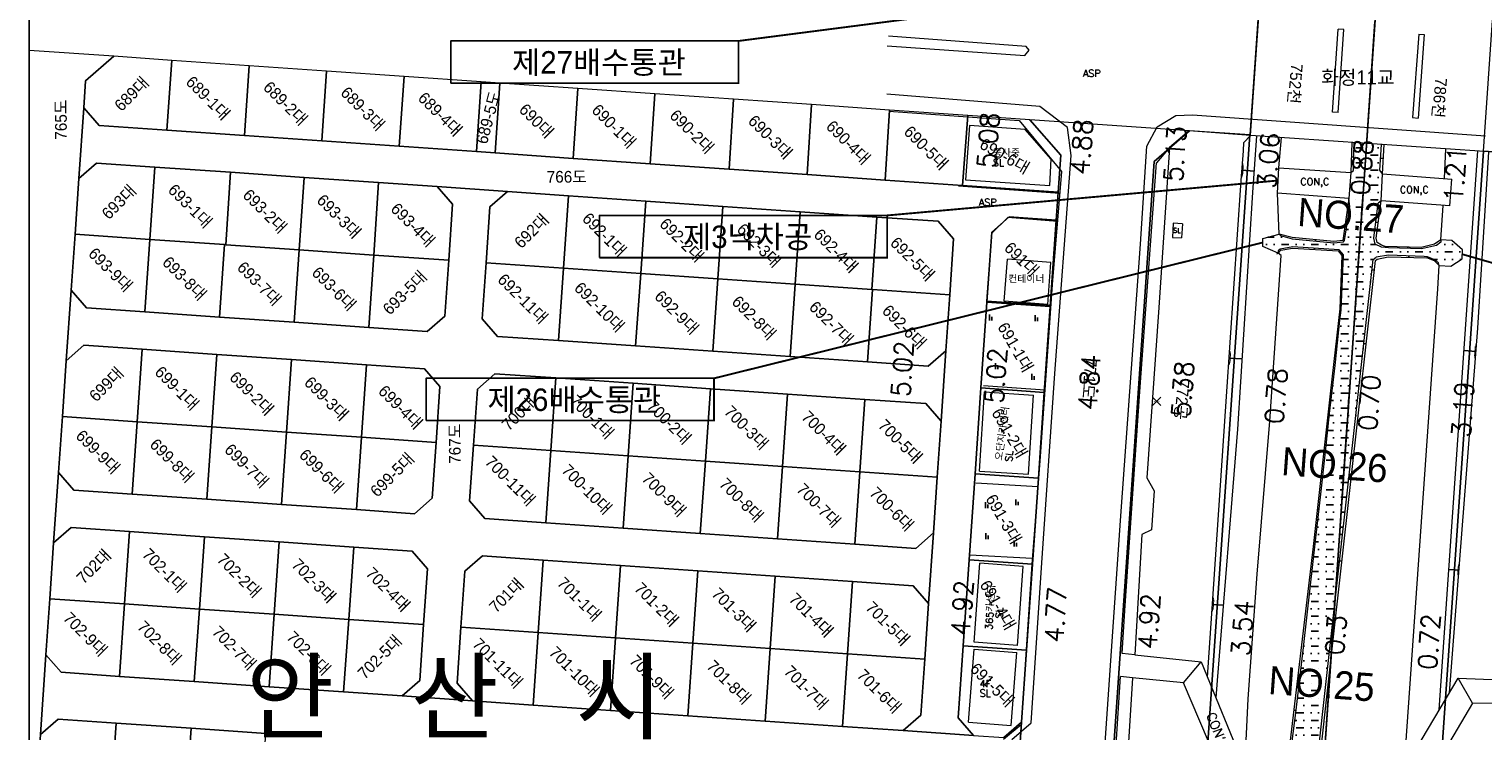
# Model space of a CAD drawing. Header units: metres. Extents: x 183400 to 184400, y 422200 to 427800.
# Tile 48 of 221: x 183800 to 184110, y 423619 to 423769. Entities that reach past the tile are written whole.
import ezdxf
from ezdxf.enums import TextEntityAlignment as Align

# ---------------------------------------------------------------- set-up
doc = ezdxf.new("R2010")
doc.units = ezdxf.units.M
doc.linetypes.add('DASHED2', pattern=[9.525, 6.35, -3.175])
for name, color, linetype in [('5212', 42, 'Continuous'), ('b', 7, 'Continuous'), ('NR', 7, 'Continuous'), ('num', 7, 'Continuous'), ('교량명', 7, 'Continuous'), ('구조물명칭_작업', 5, 'Continuous'), ('도면리-t', 252, 'Continuous'), ('동별경계', 3, 'DASHED2'), ('일람표', 7, 'Continuous'), ('하천', 140, 'Continuous'), ('횡단타점', 11, 'Continuous')]:
    doc.layers.add(name, color=color, linetype=linetype)
for name, color, linetype, lineweight in [('지번', 252, 'Continuous', 5), ('지적', 252, 'Continuous', 5), ('현황도', 7, 'Continuous', 5)]:
    doc.layers.add(name, color=color, linetype=linetype, lineweight=lineweight)
doc.layers.get('b').off()
doc.styles.add('GHS', font='ROMANS', dxfattribs={"bigfont": 'GHS'})
doc.styles.add('gwang', font='romans.shx', dxfattribs={"bigfont": ' WHGTXT.SHX'})
doc.styles.get("Standard").update_dxf_attribs({"font": 'romans.shx', "bigfont": 'ghs.shx'})
doc.styles.add('UPM', font='Gulim.ttf')
doc.styles.add('돋움', font='Dotum.ttf')
doc.styles.add('평면도1(프)$0$굴림', font='Gulim.ttf')

# ---------------------------------------------------------------- blocks, each defined once
blk = doc.blocks.new('b')
at = {"layer": '5212'}
for p, q in [((-0.25, 0.875), (-0.25, -0.375)), ((0.25, -0.375), (0.25, 0.375))]:
    blk.add_line(p, q, dxfattribs=at)

msp = doc.modelspace()

# ---------------------------------------------------------------- hatches: boundary and pattern name
at = {"layer": '하천'}
h = msp.add_hatch(dxfattribs=at)
h.set_pattern_fill('MUDST', color=256, scale=0.25, style=0)
h.paths.add_polyline_path([(184088.13, 423731.64), (184088.72, 423732.12), (184088.72, 423732.13), (184089.06, 423737.87), (184088.48, 423738.69), (184088.79, 423744.18), (184082.95, 423744.58), (184082.81, 423738.63), (184082.27, 423738.16), (184081.85, 423732.62), (184082.03, 423730.95), (184080.92, 423723.66), (184080.71, 423723.37), (184078.64, 423723.14), (184069.73, 423724.01), (184067.22, 423724.7), (184066.98, 423725.03), (184063.47, 423724.11), (184063.47, 423722.36), (184066.72, 423720.98), (184066.72, 423721.43), (184067.19, 423721.82), (184069.86, 423722.32), (184079.75, 423721.69), (184080.67, 423720.62), (184080.6, 423718.83), (184080.24, 423708.78), (184079.94, 423706.66), (184078.9, 423696.97), (184077.74, 423686.75), (184076.83, 423678.56), (184075.86, 423669.52), (184074.7, 423659.56), (184073.61, 423649.45), (184072.17, 423636.76), (184070.5, 423622.78), (184069.05, 423611.19), (184068.75, 423605.74), (184074.3, 423605.08), (184077.84, 423637.2), (184083.49, 423687.59), (184087.05, 423719.61), (184087.68, 423720.13), (184090.33, 423720.51), (184092.17, 423720.47), (184097.91, 423720.25), (184098.66, 423720.17), (184100.38, 423719.48), (184101.01, 423718.92), (184101.17, 423718.34), (184103.62, 423718.21), (184106.08, 423719.77), (184106.11, 423721.67), (184103.83, 423723.65), (184101.51, 423723.8), (184101.47, 423723.29), (184100.6, 423722.6), (184097.34, 423721.87), (184090.31, 423722.07), (184088.83, 423722.22), (184087.45, 423722.88), (184087.18, 423724.13)])

# ---------------------------------------------------------------- linework, layer by layer
at = {"layer": 'NR'}
for p, q in [((184082.88, 423741.48), (184082.39, 423741.49)), ((184088.62, 423741.21), (184089.25, 423741.17)), ((184061.61, 423738.46), (184059.02, 423738.65)), ((184081.5, 423727.45), (184081.11, 423727.51)), ((184087.62, 423727.57), (184088.12, 423727.5)), ((184074.52, 423722.02), (184074.5, 423721.76)), ((184074.67, 423723.53), (184074.7, 423723.82)), ((184094.44, 423721.95), (184094.45, 423722.24)), ((184094.64, 423720.37), (184094.63, 423720.06)), ((184080.56, 423717.68), (184080.24, 423717.69)), ((184086.8, 423717.36), (184087.3, 423717.31)), ((184079.57, 423703.2), (184079.25, 423703.23)), ((184085.06, 423701.68), (184085.55, 423701.63)), ((184106.47, 423700.16), (184108.98, 423699.97)), ((184059.02, 423698.39), (184056.31, 423698.57)), ((184075.48, 423666.27), (184075.12, 423666.31)), ((184079.86, 423655.25), (184080.36, 423655.19)), ((184103.24, 423653.44), (184105.37, 423653.27)), ((184055.04, 423645.77), (184052.73, 423645.93)), ((184070.56, 423623.33), (184070.07, 423623.39))]:
    msp.add_line(p, q, dxfattribs=at)
for points in [[(184058.88, 423736.71), (184059.16, 423740.6), (184058.98, 423736.7), (184059.27, 423740.59)], [(184059.01, 423737.15), (184059.23, 423740.14), (184059.12, 423737.14), (184059.34, 423740.13)], [(184059.15, 423737.59), (184059.31, 423739.68), (184059.26, 423737.58), (184059.41, 423739.68)], [(184082.37, 423740.86), (184082.41, 423742.13), (184082.4, 423740.86), (184082.45, 423742.13)], [(184082.41, 423741), (184082.44, 423741.98), (184082.44, 423741), (184082.47, 423741.98)], [(184082.44, 423741.15), (184082.47, 423741.83), (184082.48, 423741.15), (184082.5, 423741.83)], [(184089.19, 423741.61), (184089.14, 423740.74), (184089.14, 423741.62), (184089.09, 423740.74)], [(184089.24, 423741.8), (184089.17, 423740.55), (184089.2, 423741.8), (184089.13, 423740.55)], [(184089.29, 423741.99), (184089.2, 423740.36), (184089.25, 423741.99), (184089.16, 423740.36)], [(184081.03, 423727.01), (184081.18, 423728.02), (184081.06, 423727), (184081.21, 423728.01)], [(184081.08, 423727.12), (184081.19, 423727.9), (184081.11, 423727.11), (184081.22, 423727.89)], [(184081.12, 423727.23), (184081.2, 423727.78), (184081.15, 423727.23), (184081.23, 423727.77)], [(184088.1, 423727.86), (184088, 423727.16), (184088.06, 423727.87), (184087.97, 423727.16)], [(184088.15, 423728.01), (184088.02, 423727), (184088.12, 423728.01), (184087.98, 423727.01)], [(184088.21, 423728.15), (184088.04, 423726.85), (184088.17, 423728.16), (184088, 423726.85)], [(184074.84, 423721.74), (184074.16, 423721.78), (184074.85, 423721.76), (184074.17, 423721.8)], [(184074.77, 423721.76), (184074.24, 423721.8), (184074.77, 423721.78), (184074.24, 423721.81)], [(184074.32, 423723.85), (184075.07, 423723.78), (184074.32, 423723.83), (184075.07, 423723.76)], [(184074.69, 423721.79), (184074.32, 423721.81), (184074.69, 423721.81), (184074.32, 423721.83)], [(184074.41, 423723.82), (184074.98, 423723.77), (184074.41, 423723.8), (184074.98, 423723.75)], [(184074.49, 423723.79), (184074.89, 423723.76), (184074.49, 423723.77), (184074.89, 423723.74)], [(184094.07, 423722.26), (184094.83, 423722.23), (184094.07, 423722.24), (184094.83, 423722.21)], [(184094.16, 423722.23), (184094.75, 423722.21), (184094.16, 423722.21), (184094.75, 423722.19)], [(184094.24, 423722.21), (184094.66, 423722.2), (184094.24, 423722.19), (184094.66, 423722.18)], [(184080.22, 423717.27), (184080.26, 423718.11), (184080.24, 423717.27), (184080.28, 423718.11)], [(184080.25, 423717.36), (184080.27, 423718.01), (184080.27, 423717.36), (184080.3, 423718.01)], [(184080.27, 423717.46), (184080.29, 423717.91), (184080.3, 423717.46), (184080.32, 423717.91)], [(184087.37, 423717.95), (184087.23, 423716.66), (184087.34, 423717.96), (184087.19, 423716.67)], [(184095.04, 423720.04), (184094.22, 423720.07), (184095.04, 423720.07), (184094.22, 423720.09)], [(184094.95, 423720.07), (184094.31, 423720.09), (184094.95, 423720.09), (184094.31, 423720.11)], [(184094.85, 423720.09), (184094.41, 423720.11), (184094.85, 423720.12), (184094.41, 423720.13)], [(184087.27, 423717.66), (184087.19, 423716.97), (184087.23, 423717.67), (184087.16, 423716.97)], [(184087.32, 423717.81), (184087.21, 423716.81), (184087.28, 423717.81), (184087.17, 423716.82)], [(184079.2, 423702.82), (184079.29, 423703.65), (184079.22, 423702.81), (184079.31, 423703.65)], [(184079.23, 423702.91), (184079.3, 423703.55), (184079.26, 423702.91), (184079.33, 423703.55)], [(184079.27, 423703), (184079.32, 423703.45), (184079.29, 423703), (184079.34, 423703.45)], [(184056.18, 423696.63), (184056.44, 423700.52), (184056.28, 423696.62), (184056.54, 423700.51)], [(184056.31, 423697.07), (184056.51, 423700.06), (184056.42, 423697.06), (184056.62, 423700.05)], [(184056.45, 423697.51), (184056.59, 423699.6), (184056.55, 423697.5), (184056.69, 423699.6)], [(184085.52, 423701.98), (184085.44, 423701.29), (184085.49, 423701.99), (184085.41, 423701.29)], [(184085.57, 423702.13), (184085.46, 423701.14), (184085.54, 423702.13), (184085.43, 423701.14)], [(184085.63, 423702.27), (184085.48, 423700.98), (184085.59, 423702.28), (184085.45, 423700.99)], [(184108.85, 423701.03), (184108.69, 423698.94), (184108.75, 423701.04), (184108.58, 423698.94)], [(184108.99, 423701.47), (184108.76, 423698.48), (184108.89, 423701.48), (184108.65, 423698.49)], [(184109.13, 423701.91), (184108.83, 423698.02), (184109.02, 423701.92), (184108.72, 423698.03)], [(184075.07, 423665.84), (184075.17, 423666.78), (184075.09, 423665.84), (184075.2, 423666.77)], [(184075.11, 423665.95), (184075.19, 423666.67), (184075.13, 423665.94), (184075.21, 423666.66)], [(184075.14, 423666.05), (184075.2, 423666.55), (184075.17, 423666.05), (184075.22, 423666.55)], [(184080.43, 423655.84), (184080.29, 423654.55), (184080.4, 423655.84), (184080.25, 423654.55)], [(184080.33, 423655.55), (184080.25, 423654.85), (184080.3, 423655.55), (184080.22, 423654.86)], [(184080.38, 423655.69), (184080.27, 423654.7), (184080.35, 423655.7), (184080.24, 423654.7)], [(184105.24, 423654.33), (184105.08, 423652.24), (184105.14, 423654.34), (184104.98, 423652.25)], [(184105.38, 423654.78), (184105.15, 423651.78), (184105.28, 423654.78), (184105.05, 423651.79)], [(184105.52, 423655.22), (184105.22, 423651.33), (184105.42, 423655.22), (184105.12, 423651.34)], [(184052.6, 423643.98), (184052.86, 423647.87), (184052.7, 423643.97), (184052.97, 423647.86)], [(184052.73, 423644.42), (184052.94, 423647.41), (184052.84, 423644.41), (184053.04, 423647.41)], [(184052.87, 423644.86), (184053.01, 423646.96), (184052.97, 423644.86), (184053.12, 423646.95)], [(184069.99, 423622.74), (184070.15, 423624.03), (184070.03, 423622.74), (184070.18, 423624.02)], [(184070.04, 423622.89), (184070.16, 423623.88), (184070.08, 423622.88), (184070.2, 423623.87)], [(184070.1, 423623.03), (184070.18, 423623.72), (184070.13, 423623.03), (184070.21, 423623.72)]]:
    msp.add_solid(points, dxfattribs=at)
at = {"layer": '구조물명칭_작업', "ltscale": 20, "const_width": 0.4}
for points in [[(183951.51, 423766.26), (184066.45, 423781.09)], [(183983.26, 423729.01), (184066.73, 423736.46)], [(183946.27, 423694.23), (184063.47, 423723.23)], [(184220.43, 423687.65), (184106.1, 423720.72)]]:
    msp.add_lwpolyline(points, dxfattribs=at)
at = {"layer": '구조물명칭_작업', "linetype": 'Continuous'}
for points in [[(183890.04, 423757.26, 0.4, 0.4, 0), (183951.51, 423757.26, 0.4, 0.4, 0), (183951.51, 423766.26, 0, 0, 0)], [(183921.79, 423720.01, 0.4, 0.4, 0), (183983.26, 423720.01, 0.4, 0.4, 0), (183983.26, 423729.01, 0, 0, 0)], [(183884.8, 423685.23, 0.4, 0.4, 0), (183946.27, 423685.23, 0.4, 0.4, 0), (183946.27, 423694.23, 0, 0, 0)]]:
    msp.add_lwpolyline(points, format="xyseb", dxfattribs=at)
for points in [[(183951.51, 423766.26), (183890.04, 423766.26), (183890.04, 423757.26)], [(183983.26, 423729.01), (183921.79, 423729.01), (183921.79, 423720.01)], [(183946.27, 423694.23), (183884.8, 423694.23), (183884.8, 423685.23)]]:
    msp.add_lwpolyline(points, dxfattribs=at)
at = {"layer": '동별경계', "linetype": 'DASHED2'}
for points in [[(183919.36, 422200), (183983.23, 422264.19), (184005.06, 422579.57), (184028.42, 422916.95), (184030.49, 422946.88), (184094.22, 423868.64), (184119.18, 423867.3), (184147.53, 423866.35), (184149.98, 423866.13), (184153.63, 423870.43), (184160.01, 423878.68), (184155.65, 423879.54), (184149.75, 423909.83), (184148.52, 423920.17), (184139.19, 423955.37)], [(184139.19, 423955.37), (184148.52, 423920.17), (184149.75, 423909.83), (184155.65, 423879.54), (184160.01, 423878.68), (184153.63, 423870.43), (184149.98, 423866.13), (184147.53, 423866.35), (184119.18, 423867.3), (184094.22, 423868.64), (184030.49, 422946.88)]]:
    msp.add_lwpolyline(points, dxfattribs=at)
at = {"layer": '일람표'}
msp.add_lwpolyline([(183800, 423400), (184400, 423400), (184400, 423800), (183800, 423800)], close=True, dxfattribs=at)
at = {"layer": '지적', "linetype": 'Continuous'}
for points in [[(184069.25, 423869.98), (184062.76, 423776.11), (184060.7, 423746.19), (184041.75, 423472.37), (184040.02, 423447.43), (184005.55, 422948.61), (184030.49, 422946.88), (184050.45, 423235.64), (184049.84, 423233.67), (184050.05, 423236.68), (184050.52, 423236.52), (184094.22, 423868.64), (184069.25, 423869.98)], [(184094.22, 423868.64), (184030.49, 422946.88), (184055.43, 422945.15), (184089.9, 423443.97), (184091.63, 423468.92), (184110.57, 423742.74), (184112.64, 423772.67), (184119.18, 423867.3), (184094.22, 423868.64)], [(183800, 423583.19), (183800.77, 423594.32), (183801.6, 423606.26), (183802.42, 423618.2), (183803.6, 423635.23), (183804.42, 423647.16), (183805.25, 423659.1), (183806.29, 423674.13), (183807.12, 423686.07), (183807.94, 423698), (183808.98, 423713.04), (183809.81, 423724.98), (183810.63, 423736.91), (183811.67, 423751.99), (183812.07, 423757.72), (183818.1, 423762.98), (183800, 423764.23)], [(183818.1, 423762.98), (183812.07, 423757.72), (183811.67, 423751.99), (183814.97, 423748.23), (183829.45, 423747.22), (183830.49, 423762.12), (183818.1, 423762.98)], [(183830.49, 423762.12), (183829.45, 423747.22), (183845.98, 423746.08), (183847.02, 423760.98), (183830.49, 423762.12)], [(183847.02, 423760.98), (183845.98, 423746.08), (183862.51, 423744.93), (183863.55, 423759.83), (183847.02, 423760.98)], [(183863.55, 423759.83), (183862.51, 423744.93), (183879.03, 423743.78), (183880.07, 423758.69), (183863.55, 423759.83)], [(183880.07, 423758.69), (183879.03, 423743.78), (183895.56, 423742.63), (183896.54, 423757.55), (183880.07, 423758.69)], [(183896.54, 423757.55), (183895.56, 423742.63), (183899.55, 423742.35), (183900.53, 423757.27), (183896.54, 423757.55)], [(183900.53, 423757.27), (183899.55, 423742.35), (183916.2, 423741.19), (183917.18, 423756.12), (183900.53, 423757.27)], [(183917.18, 423756.12), (183916.2, 423741.19), (183932.63, 423740.05), (183933.65, 423754.98), (183917.18, 423756.12)], [(183811.67, 423751.99), (183810.63, 423736.91), (183814.4, 423740.2), (183826.84, 423739.34), (183843.04, 423738.22), (183858.76, 423737.13), (183874.62, 423736.03), (183887.15, 423735.16), (183902.18, 423734.12), (183915.17, 423733.22), (183931.68, 423732.08), (183948.19, 423730.94), (183964.69, 423729.8), (183981.05, 423728.67), (183994.17, 423727.76), (183997.45, 423723.99), (183996.62, 423712.05), (183995.8, 423700.1), (183994.76, 423685.07), (183993.94, 423673.14), (183993.12, 423661.21), (183992.08, 423646.18), (183991.26, 423634.24), (183990.43, 423622.3), (183986.66, 423619.02), (184001.69, 423617.98), (183998.41, 423621.75), (183999.47, 423637.13), (184000.74, 423655.49), (184002.01, 423673.83), (184003.27, 423692.17), (184004.54, 423710.52), (184005.57, 423725.43), (184009.34, 423728.72), (184019.36, 423728.02), (184019.77, 423734), (183999.35, 423735.42), (183982.81, 423736.57), (183966.14, 423737.72), (183949.49, 423738.88), (183932.63, 423740.05), (183916.2, 423741.19), (183899.55, 423742.35), (183895.56, 423742.63), (183879.03, 423743.78), (183862.51, 423744.93), (183845.98, 423746.08), (183829.45, 423747.22), (183814.97, 423748.23), (183811.67, 423751.99)], [(183933.65, 423754.98), (183932.63, 423740.05), (183949.49, 423738.88), (183950.47, 423753.81), (183933.65, 423754.98)], [(183950.47, 423753.81), (183949.49, 423738.88), (183966.14, 423737.72), (183967.12, 423752.66), (183950.47, 423753.81)], [(183967.12, 423752.66), (183966.14, 423737.72), (183982.81, 423736.57), (183983.74, 423751.51), (183967.12, 423752.66)], [(183983.74, 423751.51), (183982.81, 423736.57), (183999.35, 423735.42), (184000.47, 423750.35), (183983.74, 423751.51)], [(184000.47, 423750.35), (183999.35, 423735.42), (184019.77, 423734), (184020.32, 423741.89), (184013.75, 423749.43), (184000.47, 423750.35)], [(184013.75, 423749.43), (184020.32, 423741.89), (184019.77, 423734), (184019.36, 423728.02), (184018.08, 423709.58), (184016.81, 423691.23), (184015.55, 423672.89), (184014.28, 423654.55), (184013.01, 423636.2), (184011.94, 423620.81), (184010.77, 423603.79)], [(184022.3, 423480.82), (184040.26, 423740.5), (184047.81, 423747.07), (184013.75, 423749.43)], [(184047.81, 423747.07), (184040.26, 423740.5), (184022.3, 423480.82), (184028.86, 423473.27), (184041.75, 423472.37), (184060.7, 423746.19), (184047.81, 423747.07)], [(184110.57, 423742.74), (184091.63, 423468.92), (184104.51, 423468.02), (184112.06, 423474.59), (184130.03, 423734.31), (184123.46, 423741.86), (184110.57, 423742.74)], [(183814.4, 423740.2), (183810.63, 423736.91), (183809.81, 423724.98), (183825.77, 423723.87), (183826.84, 423739.34), (183814.4, 423740.2)], [(183826.84, 423739.34), (183825.77, 423723.87), (183841.73, 423722.77), (183842.04, 423722.75), (183843.04, 423738.22), (183826.84, 423739.34)], [(183843.04, 423738.22), (183842.04, 423722.75), (183857.69, 423721.66), (183858.76, 423737.13), (183843.04, 423738.22)], [(183858.76, 423737.13), (183857.69, 423721.66), (183873.65, 423720.56), (183874.62, 423736.03), (183858.76, 423737.13)], [(183887.15, 423735.16), (183890.43, 423731.39), (183889.61, 423719.45), (183888.79, 423707.52), (183885.02, 423704.23), (183872.58, 423705.09), (183856.62, 423706.2), (183840.66, 423707.3), (183824.7, 423708.41), (183812.27, 423709.27), (183808.98, 423713.04), (183807.94, 423698), (183811.71, 423701.29), (183824.14, 423700.43), (183840.11, 423699.32), (183856.07, 423698.22), (183872.03, 423697.11), (183884.47, 423696.25), (183887.75, 423692.48), (183886.93, 423680.55), (183886.1, 423668.61), (183882.33, 423665.33), (183869.9, 423666.19), (183853.93, 423667.29), (183837.97, 423668.4), (183822.01, 423669.5), (183809.58, 423670.36), (183806.29, 423674.13), (183805.25, 423659.1), (183809.02, 423662.38), (183821.46, 423661.52), (183837.43, 423660.42), (183853.39, 423659.31), (183869.35, 423658.21), (183881.78, 423657.35), (183885.06, 423653.58), (183884.24, 423641.64), (183883.42, 423629.7), (183879.65, 423626.42), (183894.68, 423625.38), (183891.4, 423629.15), (183892.22, 423641.09), (183893.04, 423653.03), (183896.81, 423656.31), (183909.79, 423655.41), (183926.3, 423654.27), (183942.81, 423653.13), (183959.31, 423651.99), (183975.82, 423650.85), (183988.8, 423649.95), (183992.08, 423646.18), (183993.12, 423661.21), (183989.35, 423657.93), (183976.37, 423658.83), (183959.86, 423659.97), (183943.35, 423661.11), (183926.84, 423662.25), (183910.33, 423663.39), (183897.36, 423664.29), (183894.08, 423668.06), (183894.91, 423679.99), (183895.73, 423691.93), (183899.5, 423695.21), (183912.47, 423694.31), (183928.98, 423693.17), (183945.49, 423692.02), (183961.99, 423690.88), (183978.5, 423689.74), (183991.48, 423688.84), (183994.76, 423685.07), (183995.8, 423700.1), (183992.03, 423696.82), (183979.05, 423697.72), (183962.55, 423698.86), (183946.04, 423700.01), (183929.54, 423701.15), (183913.03, 423702.29), (183900.05, 423703.19), (183896.77, 423706.96), (183897.59, 423718.9), (183898.41, 423730.84), (183902.18, 423734.12), (183887.15, 423735.16)], [(183874.62, 423736.03), (183873.65, 423720.56), (183889.61, 423719.45), (183890.43, 423731.39), (183887.15, 423735.16), (183874.62, 423736.03)], [(183902.18, 423734.12), (183898.41, 423730.84), (183897.59, 423718.9), (183914.1, 423717.76), (183915.17, 423733.22), (183902.18, 423734.12)], [(183915.17, 423733.22), (183914.1, 423717.76), (183930.61, 423716.62), (183931.68, 423732.08), (183915.17, 423733.22)], [(183931.68, 423732.08), (183930.61, 423716.62), (183947.11, 423715.47), (183948.19, 423730.94), (183931.68, 423732.08)], [(183948.19, 423730.94), (183947.11, 423715.47), (183963.62, 423714.33), (183964.69, 423729.8), (183948.19, 423730.94)], [(183964.69, 423729.8), (183963.62, 423714.33), (183979.98, 423713.2), (183981.05, 423728.67), (183964.69, 423729.8)], [(183981.05, 423728.67), (183979.98, 423713.2), (183980.13, 423713.19), (183996.62, 423712.05), (183997.45, 423723.99), (183994.17, 423727.76), (183981.05, 423728.67)], [(184009.34, 423728.72), (184005.57, 423725.43), (184004.54, 423710.52), (184018.08, 423709.58), (184019.36, 423728.02), (184009.34, 423728.72)], [(183809.81, 423724.98), (183808.98, 423713.04), (183812.27, 423709.27), (183824.7, 423708.41), (183825.77, 423723.87), (183809.81, 423724.98)], [(183825.77, 423723.87), (183824.7, 423708.41), (183840.66, 423707.3), (183841.73, 423722.77), (183825.77, 423723.87)], [(183841.73, 423722.77), (183840.66, 423707.3), (183856.62, 423706.2), (183857.69, 423721.66), (183842.04, 423722.75), (183841.73, 423722.77)], [(183857.69, 423721.66), (183856.62, 423706.2), (183872.58, 423705.09), (183873.65, 423720.56), (183857.69, 423721.66)], [(183873.65, 423720.56), (183872.58, 423705.09), (183885.02, 423704.23), (183888.79, 423707.52), (183889.61, 423719.45), (183873.65, 423720.56)], [(183897.59, 423718.9), (183896.77, 423706.96), (183900.05, 423703.19), (183913.03, 423702.29), (183914.1, 423717.76), (183897.59, 423718.9)], [(183914.1, 423717.76), (183913.03, 423702.29), (183929.54, 423701.15), (183930.61, 423716.62), (183914.1, 423717.76)], [(183930.61, 423716.62), (183929.54, 423701.15), (183946.04, 423700.01), (183947.11, 423715.47), (183930.61, 423716.62)], [(183947.11, 423715.47), (183946.04, 423700.01), (183962.55, 423698.86), (183963.62, 423714.33), (183947.11, 423715.47)], [(183963.62, 423714.33), (183962.55, 423698.86), (183979.05, 423697.72), (183980.13, 423713.19), (183979.98, 423713.2), (183963.62, 423714.33)], [(183980.13, 423713.19), (183979.05, 423697.72), (183992.03, 423696.82), (183995.8, 423700.1), (183996.62, 423712.05), (183980.13, 423713.19)], [(184004.54, 423710.52), (184003.27, 423692.17), (184016.81, 423691.23), (184018.08, 423709.58), (184004.54, 423710.52)], [(183811.71, 423701.29), (183807.94, 423698), (183807.12, 423686.07), (183823.08, 423684.97), (183824.14, 423700.43), (183811.71, 423701.29)], [(183824.14, 423700.43), (183823.08, 423684.97), (183839.04, 423683.86), (183840.11, 423699.32), (183824.14, 423700.43)], [(183840.11, 423699.32), (183839.04, 423683.86), (183855, 423682.76), (183856.07, 423698.22), (183840.11, 423699.32)], [(183856.07, 423698.22), (183855, 423682.76), (183870.97, 423681.65), (183872.03, 423697.11), (183856.07, 423698.22)], [(183872.03, 423697.11), (183870.97, 423681.65), (183886.93, 423680.55), (183887.75, 423692.48), (183884.47, 423696.25), (183872.03, 423697.11)], [(183899.5, 423695.21), (183895.73, 423691.93), (183894.91, 423679.99), (183911.4, 423678.85), (183912.47, 423694.31), (183899.5, 423695.21)], [(183912.47, 423694.31), (183911.4, 423678.85), (183927.91, 423677.71), (183928.98, 423693.17), (183912.47, 423694.31)], [(183928.98, 423693.17), (183927.91, 423677.71), (183944.42, 423676.57), (183945.49, 423692.02), (183928.98, 423693.17)], [(183945.49, 423692.02), (183944.42, 423676.57), (183960.93, 423675.43), (183961.99, 423690.88), (183945.49, 423692.02)], [(183961.99, 423690.88), (183960.93, 423675.43), (183977.44, 423674.29), (183978.5, 423689.74), (183961.99, 423690.88)], [(184003.27, 423692.17), (184002.01, 423673.83), (184015.55, 423672.89), (184016.81, 423691.23), (184003.27, 423692.17)], [(183978.5, 423689.74), (183977.44, 423674.29), (183993.94, 423673.14), (183994.76, 423685.07), (183991.48, 423688.84), (183978.5, 423689.74)], [(183807.12, 423686.07), (183806.29, 423674.13), (183809.58, 423670.36), (183822.01, 423669.5), (183823.08, 423684.97), (183807.12, 423686.07)], [(183823.08, 423684.97), (183822.01, 423669.5), (183837.97, 423668.4), (183839.04, 423683.86), (183823.08, 423684.97)], [(183839.04, 423683.86), (183837.97, 423668.4), (183853.93, 423667.29), (183855, 423682.76), (183839.04, 423683.86)], [(183855, 423682.76), (183853.93, 423667.29), (183869.9, 423666.19), (183870.97, 423681.65), (183855, 423682.76)], [(183870.97, 423681.65), (183869.9, 423666.19), (183882.33, 423665.33), (183886.1, 423668.61), (183886.93, 423680.55), (183870.97, 423681.65)], [(183894.91, 423679.99), (183894.08, 423668.06), (183897.36, 423664.29), (183910.33, 423663.39), (183911.4, 423678.85), (183894.91, 423679.99)], [(183911.4, 423678.85), (183910.33, 423663.39), (183926.84, 423662.25), (183927.91, 423677.71), (183911.4, 423678.85)], [(183927.91, 423677.71), (183926.84, 423662.25), (183943.35, 423661.11), (183944.42, 423676.57), (183927.91, 423677.71)], [(183944.42, 423676.57), (183943.35, 423661.11), (183959.86, 423659.97), (183960.93, 423675.43), (183944.42, 423676.57)], [(183960.93, 423675.43), (183959.86, 423659.97), (183976.37, 423658.83), (183977.44, 423674.29), (183960.93, 423675.43)], [(183977.44, 423674.29), (183976.37, 423658.83), (183989.35, 423657.93), (183993.12, 423661.21), (183993.94, 423673.14), (183977.44, 423674.29)], [(184002.01, 423673.83), (184000.74, 423655.49), (184014.28, 423654.55), (184015.55, 423672.89), (184002.01, 423673.83)], [(183809.02, 423662.38), (183805.25, 423659.1), (183804.42, 423647.16), (183820.39, 423646.06), (183821.46, 423661.52), (183809.02, 423662.38)], [(183821.46, 423661.52), (183820.39, 423646.06), (183836.36, 423644.96), (183837.43, 423660.42), (183821.46, 423661.52)], [(183837.43, 423660.42), (183836.36, 423644.96), (183852.32, 423643.85), (183853.39, 423659.31), (183837.43, 423660.42)], [(183853.39, 423659.31), (183852.32, 423643.85), (183868.28, 423642.75), (183869.35, 423658.21), (183853.39, 423659.31)], [(183869.35, 423658.21), (183868.28, 423642.75), (183884.24, 423641.64), (183885.06, 423653.58), (183881.78, 423657.35), (183869.35, 423658.21)], [(183896.81, 423656.31), (183893.04, 423653.03), (183892.22, 423641.09), (183908.73, 423639.95), (183909.79, 423655.41), (183896.81, 423656.31)], [(183909.79, 423655.41), (183908.73, 423639.95), (183925.23, 423638.81), (183926.3, 423654.27), (183909.79, 423655.41)], [(183926.3, 423654.27), (183925.23, 423638.81), (183941.74, 423637.67), (183942.81, 423653.13), (183926.3, 423654.27)], [(183942.81, 423653.13), (183941.74, 423637.67), (183958.25, 423636.53), (183959.31, 423651.99), (183942.81, 423653.13)], [(184000.74, 423655.49), (183999.47, 423637.13), (184013.01, 423636.2), (184014.28, 423654.55), (184000.74, 423655.49)], [(183959.31, 423651.99), (183958.25, 423636.53), (183974.76, 423635.39), (183975.82, 423650.85), (183959.31, 423651.99)], [(183975.82, 423650.85), (183974.76, 423635.39), (183991.26, 423634.24), (183992.08, 423646.18), (183988.8, 423649.95), (183975.82, 423650.85)], [(183804.42, 423647.16), (183803.6, 423635.23), (183806.88, 423631.46), (183819.32, 423630.6), (183820.39, 423646.06), (183804.42, 423647.16)], [(183820.39, 423646.06), (183819.32, 423630.6), (183835.29, 423629.49), (183836.36, 423644.96), (183820.39, 423646.06)], [(183836.36, 423644.96), (183835.29, 423629.49), (183851.25, 423628.39), (183852.32, 423643.85), (183836.36, 423644.96)], [(183852.32, 423643.85), (183851.25, 423628.39), (183867.12, 423627.29), (183868.28, 423642.75), (183852.32, 423643.85)], [(183868.28, 423642.75), (183867.12, 423627.29), (183879.65, 423626.42), (183883.42, 423629.7), (183884.24, 423641.64), (183868.28, 423642.75)], [(183892.22, 423641.09), (183891.4, 423629.15), (183894.68, 423625.38), (183907.66, 423624.48), (183908.73, 423639.95), (183892.22, 423641.09)], [(183908.73, 423639.95), (183907.66, 423624.48), (183924.16, 423623.34), (183925.23, 423638.81), (183908.73, 423639.95)], [(183925.23, 423638.81), (183924.16, 423623.34), (183940.67, 423622.2), (183941.74, 423637.67), (183925.23, 423638.81)], [(183941.74, 423637.67), (183940.67, 423622.2), (183957.18, 423621.06), (183958.25, 423636.53), (183941.74, 423637.67)], [(183999.47, 423637.13), (183998.41, 423621.75), (184001.69, 423617.98), (184008.17, 423617.53), (184011.94, 423620.81), (184013.01, 423636.2), (183999.47, 423637.13)], [(183803.6, 423635.23), (183802.42, 423618.2), (183806.19, 423621.48), (183818.63, 423620.62), (183834.59, 423619.51), (183850.55, 423618.41)], [(184001.69, 423617.98), (183986.66, 423619.02), (183973.68, 423619.92), (183957.18, 423621.06), (183940.67, 423622.2), (183924.16, 423623.34), (183907.66, 423624.48), (183894.68, 423625.38), (183879.65, 423626.42), (183867.12, 423627.29), (183851.25, 423628.39), (183835.29, 423629.49), (183819.32, 423630.6), (183806.88, 423631.46), (183803.6, 423635.23)], [(183958.25, 423636.53), (183957.18, 423621.06), (183973.68, 423619.92), (183974.76, 423635.39), (183958.25, 423636.53)], [(183974.76, 423635.39), (183973.68, 423619.92), (183986.66, 423619.02), (183990.43, 423622.3), (183991.26, 423634.24), (183974.76, 423635.39)], [(183806.19, 423621.48), (183802.42, 423618.2), (183801.6, 423606.26), (183817.56, 423605.16), (183818.63, 423620.62), (183806.19, 423621.48)], [(183818.63, 423620.62), (183817.56, 423605.16), (183833.52, 423604.05), (183834.59, 423619.51), (183818.63, 423620.62)], [(183834.59, 423619.51), (183833.52, 423604.05), (183849.49, 423602.95), (183850.55, 423618.41), (183834.59, 423619.51)], [(184010.77, 423603.79), (184011.94, 423620.81), (184008.17, 423617.53)]]:
    msp.add_lwpolyline(points, dxfattribs=at)
at = {"layer": '현황도'}
for p, q in [((184060.83, 423746.09), (184062.95, 423775.79)), ((184078.35, 423751.07), (184079.59, 423768.76)), ((184079.55, 423750.96), (184080.78, 423768.69)), ((184080.78, 423768.69), (184079.59, 423768.76)), ((184096.76, 423767.7), (184095.47, 423749.9)), ((184097.96, 423767.61), (184096.66, 423749.81)), ((184096.76, 423767.7), (184097.96, 423767.61)), ((184015.84, 423752.3), (183983.17, 423754.89)), ((184021.77, 423747.75), (184015.84, 423752.3)), ((183983.62, 423751.24), (184011.44, 423749.31)), ((184011.44, 423749.31), (184020.49, 423738.37)), ((184079.55, 423750.96), (184078.35, 423751.07)), ((184095.47, 423749.9), (184096.66, 423749.81)), ((184022.53, 423741.82), (184021.77, 423747.75)), ((184110.83, 423742.67), (184060.83, 423746.09)), ((184043.54, 423743.5), (184040.79, 423740.25)), ((184088.48, 423738.69), (184088.79, 423744.17)), ((184089.06, 423737.87), (184089.42, 423744.13)), ((184019.03, 423695.28), (184022.53, 423741.82)), ((184020.49, 423738.37), (184018.52, 423714.29)), ((184066.59, 423733.73), (184066.86, 423739.18)), ((184089.06, 423737.87), (184088.48, 423738.69)), ((184103.4, 423731.06), (184103.87, 423736.74)), ((184081.85, 423732.62), (184066.59, 423733.73)), ((184088.72, 423732.12), (184088.13, 423731.64)), ((184103.4, 423731.06), (184088.72, 423732.12)), ((184044.34, 423727.35), (184044.16, 423724.33)), ((184046.3, 423727.24), (184044.34, 423727.35)), ((184046.3, 423727.24), (184046.12, 423724.21)), ((184044.16, 423724.33), (184046.12, 423724.21)), ((184066.46, 423720.78), (184066.72, 423720.98)), ((184008.27, 423710.71), (184008.97, 423719.66)), ((184018.23, 423718.94), (184008.97, 423719.66)), ((184017.54, 423709.99), (184018.23, 423718.94)), ((184018.52, 423714.29), (184015.93, 423677.57)), ((184018.2, 423709.75), (184004.49, 423710.7)), ((184017.54, 423709.99), (184008.27, 423710.71)), ((184016.29, 423654.83), (184019.03, 423695.28)), ((184002.98, 423674.44), (184004.07, 423691.35)), ((184016.93, 423691.71), (184003.81, 423692.6)), ((184004.07, 423691.35), (184014.53, 423690.67)), ((184013.44, 423673.76), (184014.53, 423690.67)), ((184039.91, 423688.41), (184041.71, 423690.21)), ((184039.91, 423690.21), (184041.71, 423688.41)), ((184015.93, 423677.57), (184014.15, 423654.55)), ((184002.98, 423674.44), (184013.44, 423673.76)), ((184015.43, 423671.07), (184002.22, 423671.84)), ((184014.24, 423655.76), (184000.9, 423656.47)), ((184001.84, 423637.88), (184003.07, 423654.76)), ((184012.28, 423654.09), (184003.07, 423654.76)), ((184011.05, 423637.21), (184012.28, 423654.09)), ((184014.15, 423654.55), (184011.87, 423620.26)), ((184013.98, 423620.71), (184016.29, 423654.83)), ((184011.05, 423637.21), (184001.84, 423637.88)), ((184000.61, 423620.83), (184001.81, 423636.38)), ((184001.81, 423636.38), (184010.96, 423635.67)), ((184009.76, 423620.12), (184010.96, 423635.67)), ((184036.17, 423635.21), (184033.41, 423635.47)), ((184035.66, 423630.31), (184033.09, 423630.55)), ((184000.61, 423620.83), (184009.76, 423620.12)), ((184011.87, 423620.26), (184008.09, 423617.14)), ((184009.87, 423617.14), (184013.98, 423620.71))]:
    msp.add_line(p, q, dxfattribs=at)
for points in [[(183983.27, 423765.19), (184012.67, 423763.19), (184013.58, 423764.27), (184012.92, 423765.11), (183983.52, 423767.27)], [(184091.66, 423466.25), (184030.34, 423470.21), (184023.96, 423472.13), (184021.32, 423476.28), (184020.21, 423482.66), (184021.3, 423495.39), (184028.61, 423598.88), (184033.18, 423664.85), (184037.35, 423722.88), (184038.74, 423743.77), (184040.92, 423747.94), (184044.89, 423750.32), (184048.47, 423750.52), (184111.05, 423746.02)], [(184017.96, 423735.43), (184018.3, 423741.01), (184012.72, 423747.36), (184000.85, 423748.22), (183999.96, 423736.59), (184017.96, 423735.43)], [(184060.83, 423746.09), (184047.74, 423747.06), (184043.54, 423743.5), (184041.25, 423709.35), (184038.74, 423672.97), (184040.24, 423670.19), (184039.7, 423661.86), (184037.67, 423660.9), (184036.17, 423635.21), (184050.34, 423633.67)], [(184051.69, 423630.41), (184052.81, 423647.12), (184055.75, 423690.36), (184058.86, 423736.44), (184059.32, 423742.79), (184059.42, 423744.61), (184060.83, 423746.09)], [(184062.15, 423746), (184061.28, 423733.87), (184058.06, 423683.39), (184053.75, 423629.75), (184053.47, 423626.02)], [(184066.86, 423739.18), (184067.48, 423745.63)], [(184082.5, 423744.61), (184082.27, 423738.16)], [(184082.27, 423738.16), (184082.81, 423738.63), (184082.95, 423744.58)], [(184091.83, 423468.58), (184104.79, 423467.63), (184109.05, 423471.5), (184113.81, 423539.6), (184112.04, 423542.37), (184112.45, 423548.44), (184114.34, 423550.32), (184119.69, 423624.74), (184108.27, 423624.85), (184105.19, 423630.18), (184119.62, 423629.65), (184120, 423633.81), (184117.74, 423636.58), (184112.78, 423636.89), (184113.53, 423649.73), (184118.57, 423649.58), (184121.12, 423651.61), (184127.18, 423737.72), (184123.2, 423741.83), (184110.83, 423742.67)], [(184101.16, 423623.42), (184109.41, 423742.77)], [(184102.26, 423736.86), (184102.58, 423743.24)], [(184033.41, 423635.47), (184034.01, 423644.69), (184037.2, 423691.4), (184040.79, 423740.25)], [(184103.36, 423627.1), (184104.06, 423636.35), (184109.36, 423704.94), (184111.75, 423742.61)], [(184066.86, 423739.18), (184082.27, 423738.16), (184081.85, 423732.62)], [(184088.72, 423732.12), (184089.06, 423737.87), (184103.87, 423736.74)], [(184020.11, 423733.71), (183998.48, 423735.25)], [(184066.98, 423725.03), (184066.59, 423733.73)], [(184081.85, 423732.62), (184080.55, 423723.65), (184078.64, 423723.45), (184069.73, 423724.27), (184066.98, 423725.03)], [(184066.98, 423725.03), (184067.22, 423724.7), (184069.73, 423724.01), (184078.64, 423723.14), (184080.71, 423723.37), (184080.92, 423723.66), (184082.03, 423730.95)], [(184082.03, 423730.95), (184081.85, 423732.62)], [(184087.45, 423722.88), (184087.18, 423724.13), (184088.13, 423731.64)], [(184097.27, 423722.15), (184089.63, 423722.4), (184088.8, 423722.68), (184087.9, 423723.2), (184087.69, 423724.17), (184088.72, 423732.13)], [(184101.51, 423723.8), (184101.98, 423731.16)], [(184019.62, 423727.73), (184009.03, 423728.54), (184005.54, 423725.14)], [(184005.54, 423725.14), (184004.49, 423710.7)], [(184066.72, 423720.98), (184063.47, 423722.36), (184063.47, 423724.11), (184066.98, 423725.03)], [(184059.65, 423610.94), (184060.35, 423625.8), (184062.28, 423652.42), (184064.97, 423685.1), (184067.38, 423720.44), (184066.72, 423720.98)], [(184068.75, 423605.74), (184069.05, 423611.19), (184070.5, 423622.78), (184072.17, 423636.76), (184073.61, 423649.45), (184074.7, 423659.56), (184075.86, 423669.52), (184076.83, 423678.56), (184077.74, 423686.75), (184078.9, 423696.97), (184079.94, 423706.66), (184080.24, 423708.78), (184080.6, 423718.83), (184080.67, 423720.62), (184079.75, 423721.69), (184069.86, 423722.32), (184067.19, 423721.82), (184066.72, 423721.43), (184066.72, 423720.98)], [(184066.72, 423720.98), (184067.31, 423721.59), (184069.83, 423722.04), (184079.6, 423721.45), (184080.35, 423720.47), (184079.89, 423709.06), (184077.95, 423691.54), (184074.22, 423658.31), (184068.59, 423610.93), (184068.34, 423605.79)], [(184101.51, 423723.8), (184101.47, 423723.29), (184100.6, 423722.6), (184097.34, 423721.87), (184090.31, 423722.07), (184088.83, 423722.22), (184087.45, 423722.88)], [(184101.51, 423723.8), (184100.16, 423722.84), (184097.27, 423722.15)], [(184101.17, 423718.34), (184103.62, 423718.21), (184106.08, 423719.77), (184106.11, 423721.67), (184103.83, 423723.65), (184101.51, 423723.8)], [(184074.3, 423605.07), (184077.84, 423637.2), (184083.49, 423687.59), (184087.05, 423719.61), (184087.68, 423720.13)], [(184074.79, 423605.02), (184078.34, 423637.15), (184083.98, 423687.53), (184087.53, 423719.36), (184087.9, 423719.67), (184090.27, 423720.17), (184098.51, 423719.96)], [(184101.17, 423718.34), (184101.01, 423718.92), (184100.38, 423719.48), (184098.66, 423720.17), (184097.91, 423720.25), (184092.17, 423720.47), (184090.33, 423720.51), (184087.68, 423720.13)], [(184093.64, 423610.78), (184100.85, 423713.37), (184101.17, 423718.34)], [(184101.17, 423718.34), (184100.16, 423719.29), (184098.51, 423719.96)], [(184058.84, 423600.35), (184046.51, 423629.2), (184050.34, 423633.67), (184059.65, 423610.94), (184058.84, 423600.35), (184056.89, 423572.4), (184053.85, 423525.65), (184050.12, 423483.48)], [(184023.39, 423492.24), (184026.82, 423539.81), (184030.57, 423591.46), (184033.09, 423630.55)], [(184046.51, 423629.2), (184035.66, 423630.31), (184033.88, 423601.75), (184032.78, 423583.34), (184034.54, 423580.22), (184039.61, 423579.83), (184038.92, 423566.37), (184033.17, 423566.86), (184031.41, 423564.91), (184028.88, 423532.59), (184026.83, 423502.91), (184025.16, 423477.59), (184030.14, 423473.01), (184041.73, 423472.1)], [(184093.64, 423610.78), (184105.19, 423630.18)], [(184108.27, 423624.85), (184092.8, 423598.68), (184086.88, 423510.95), (184084.82, 423480.91)]]:
    msp.add_lwpolyline(points, dxfattribs=at)

# ---------------------------------------------------------------- block references
at = {"layer": 'b'}
for p in [(184005.33, 423706.95), (184015.12, 423706.83), (184006.64, 423696.57), (184014.4, 423694.3), (184011, 423667.49), (184004.48, 423666.9), (184004.6, 423660.27), (184010.64, 423658.73)]:
    msp.add_blockref('b', p, dxfattribs=at)

# ---------------------------------------------------------------- texts
at = {"layer": 'num', "style": '돋움'}
for s, p in [('NO.27', (184070.73, 423726.79)), ('NO.26', (184067.29, 423673.58)), ('NO.25', (184064.51, 423626.85))]:
    msp.add_text(s, height=6, rotation=355.8678, dxfattribs=at).set_placement(p)
at = {"layer": '교량명', "style": '돋움'}
msp.add_text('화정11교', height=3, dxfattribs=at).set_placement((184075.95, 423756.97))
at = {"layer": '구조물명칭_작업', "linetype": 'Continuous', "style": '평면도1(프)$0$굴림'}
for s, p in [('제27배수통관', (183921.7, 423759.29)), ('제3낙차공', (183953.44, 423722.04)), ('제26배수통관', (183916.45, 423687.26))]:
    msp.add_text(s, height=4.8, dxfattribs=at).set_placement(p, align=Align.CENTER)
at = {"layer": '도면리-t', "style": '돋움'}
msp.add_text('안   산   시', height=15, dxfattribs=at).set_placement((183890.91, 423626.41), align=Align.MIDDLE)
at = {"layer": '지번', "style": 'UPM'}
for s, rotation, p in [('689대', 45, (183821.89, 423754.97)), ('689-1대', 315, (183838.23, 423754.1)), ('752천', 265.0949, (184070.41, 423757.12)), ('786천', 265.0949, (184101.22, 423754.1)), ('689-2대', 315, (183854.77, 423752.96)), ('689-3대', 315, (183871.29, 423751.81)), ('689-4대', 315, (183887.81, 423750.66)), ('689-5도', 75, (183898.05, 423749.95)), ('765도', 90, (183806.8, 423749.47)), ('690대', 315, (183908.36, 423749.23)), ('690-1대', 315, (183924.91, 423748.09)), ('690-2대', 315, (183941.56, 423746.93)), ('690-3대', 315, (183958.3, 423745.77)), ('690-4대', 315, (183974.96, 423744.61)), ('690-5대', 315, (183991.58, 423743.46)), ('690-6대', 330, (184008.37, 423741.71)), ('693대', 45, (183819.19, 423731.89)), ('693-1대', 315, (183834.43, 423731.04)), ('693-2대', 315, (183850.38, 423729.94)), ('693-3대', 315, (183866.19, 423728.84)), ('693-4대', 315, (183881.98, 423727)), ('692대', 45, (183907.29, 423725.7)), ('692-1대', 315, (183922.89, 423724.92)), ('692-2대', 315, (183939.4, 423723.78)), ('692-3대', 315, (183955.9, 423722.63)), ('692-4대', 315, (183972.33, 423721.5)), ('692-5대', 315, (183988.66, 423719.74)), ('693-9대', 315, (183817.41, 423717.44)), ('691대', 315, (184011.98, 423719.69)), ('693-8대', 315, (183833.21, 423715.59)), ('693-7대', 315, (183849.18, 423714.48)), ('693-6대', 315, (183865.13, 423713.38)), ('693-5대', 45, (183880.23, 423712.54)), ('692-11대', 315, (183905.46, 423711.25)), ('692-10대', 315, (183921.82, 423709.46)), ('692-9대', 315, (183938.33, 423708.31)), ('692-8대', 315, (183954.83, 423707.17)), ('692-7대', 315, (183971.34, 423706.03)), ('692-6대', 315, (183986.93, 423705.24)), ('691-1대', 300, (184010.67, 423700.88)), ('699대', 45, (183816.5, 423692.97)), ('699-1대', 315, (183831.59, 423692.15)), ('771도', 265.0949, (184026.48, 423694.2)), ('699-2대', 315, (183847.55, 423691.04)), ('699-3대', 315, (183863.52, 423689.93)), ('772공', 265.0949, (184046.21, 423689.65)), ('699-4대', 315, (183879.33, 423688.08)), ('700대', 45, (183904.6, 423686.79)), ('700-1대', 315, (183920.19, 423686.01)), ('700-2대', 315, (183936.7, 423684.87)), ('700-3대', 315, (183953.21, 423683.72)), ('700-4대', 315, (183969.71, 423682.59)), ('691-2대', 300, (184009.41, 423682.53)), ('767도', 90, (183890.92, 423680.27)), ('700-5대', 315, (183986.07, 423680.79)), ('699-9대', 315, (183814.72, 423678.54)), ('699-8대', 315, (183830.53, 423676.68)), ('699-7대', 315, (183846.48, 423675.58)), ('699-6대', 315, (183862.45, 423674.47)), ('699-5대', 45, (183877.55, 423673.65)), ('700-11대', 315, (183902.77, 423672.35)), ('700-10대', 315, (183919.12, 423670.55)), ('700-9대', 315, (183935.63, 423669.41)), ('700-8대', 315, (183952.14, 423668.27)), ('700-7대', 315, (183968.65, 423667.13)), ('700-6대', 315, (183984.24, 423666.35)), ('691-3대', 300, (184008.14, 423664.19)), ('702대', 45, (183813.81, 423654.07)), ('702-1대', 315, (183828.91, 423653.24)), ('702-2대', 315, (183844.88, 423652.14)), ('702-3대', 315, (183860.83, 423651.03)), ('702-4대', 315, (183876.64, 423649.18)), ('701대', 45, (183901.92, 423647.89)), ('701-1대', 315, (183917.51, 423647.11)), ('701-2대', 315, (183934.02, 423645.97)), ('701-3대', 315, (183950.53, 423644.83)), ('691-4대', 300, (184006.88, 423645.84)), ('701-4대', 315, (183967.04, 423643.69)), ('701-5대', 315, (183983.39, 423641.89)), ('702-9대', 315, (183812.03, 423639.63)), ('702-8대', 315, (183827.84, 423637.78)), ('702-7대', 315, (183843.81, 423636.67)), ('702-6대', 315, (183859.73, 423635.57)), ('702-5대', 45, (183874.87, 423634.76)), ('701-11대', 315, (183900.09, 423633.44)), ('701-10대', 315, (183916.44, 423631.65)), ('701-9대', 315, (183932.95, 423630.51)), ('701-8대', 315, (183949.46, 423629.36)), ('701-7대', 315, (183965.97, 423628.23)), ('701-6대', 315, (183981.56, 423627.44)), ('691-5대', 315, (184005.69, 423628.79))]:
    msp.add_text(s, height=2.5, rotation=rotation, dxfattribs=at).set_placement(p, align=Align.MIDDLE_CENTER)
msp.add_text('766도', height=2.5, dxfattribs=at).set_placement((183914.84, 423737.26), align=Align.MIDDLE_CENTER)
at = {"layer": '현황도'}
for s, height, p in [('ASP', 1.5, (184025.07, 423758.57)), ('공사중', 1.5, (184005.82, 423741.54)), ('SL', 1.5, (184005.82, 423739.54)), ('CON,C', 1.5, (184071.5, 423735.47)), ('CON,C', 1.5, (184092.74, 423733.73)), ('ASP', 1.5, (184002.85, 423731.07)), ('SL', 1.029, (184044.31, 423725.29)), ('4F', 1.5, (184003.02, 423628.26)), ('SL', 1.5, (184003.02, 423626.26))]:
    msp.add_text(s, height=height, dxfattribs=at).set_placement(p)
at = {"layer": '현황도', "style": 'GHS'}
for s, height, p in [('컨테이너', 1.5, (184009.11, 423714.6)), ('과압방출장치', 0.196, (184039.97, 423689.16))]:
    msp.add_text(s, height=height, dxfattribs=at).set_placement(p)
at = {"layer": '현황도'}
for s, rotation, p in [('오단지카센터', 82.5011, (184007.91, 423676.61)), ('SL', 82.5011, (184009.89, 423676.35)), ('365카센터', 85.7602, (184005.69, 423640.49)), ('SL', 85.7602, (184007.87, 423642.92))]:
    msp.add_text(s, height=1.5, rotation=rotation, dxfattribs=at).set_placement(p)
at = {"layer": '현황도', "style": 'GHS'}
msp.add_text("CON'C", height=2, rotation=291.5864, dxfattribs=at).set_placement((184051.35, 423622.4))
at = {"layer": '횡단타점', "color": 171, "style": 'gwang'}
for s, p in [('5.08', (184006.83, 423744.92)), ('4.88', (184026.78, 423743.48)), ('5.13', (184046.73, 423742.03)), ('3.06', (184066.68, 423740.59)), ('0.88', (184086.63, 423739.15)), ('1.21', (184106.57, 423737.71)), ('5.02', (183988.5, 423696.11)), ('5.02', (184008.45, 423694.67)), ('4.84', (184028.4, 423693.23)), ('5.38', (184048.35, 423691.79)), ('0.78', (184068.29, 423690.35)), ('0.70', (184088.24, 423688.9)), ('3.19', (184108.19, 423687.46)), ('4.92', (184001.27, 423645.06)), ('4.77', (184021.22, 423643.62)), ('4.92', (184041.17, 423642.18)), ('3.54', (184061.12, 423640.73)), ('0.3', (184081.07, 423639.29)), ('0.72', (184101.01, 423637.85))]:
    msp.add_text(s, height=4, rotation=85.8678, dxfattribs=at).set_placement(p, align=Align.CENTER)

doc.saveas('drawing.dxf')
